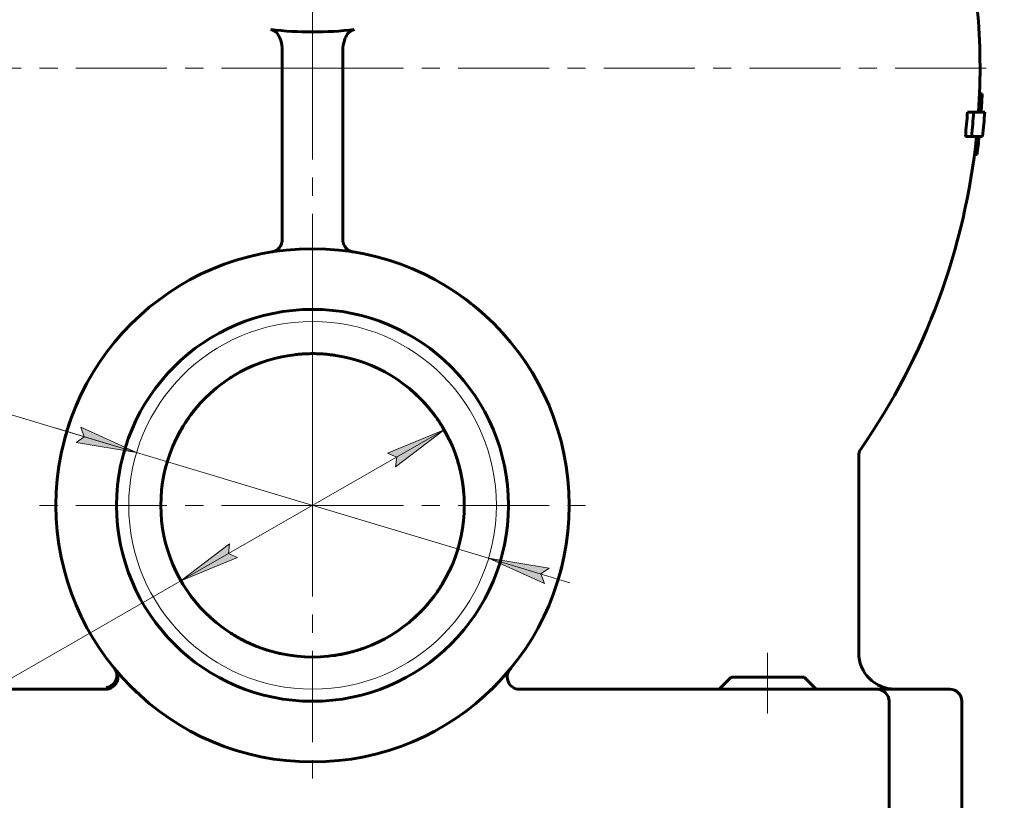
# Model space of a CAD drawing. Header units: millimetres. Extents: x 0 to 594, y 0 to 420.
# Tile 13 of 14: x 395 to 476, y 264 to 328. Entities that reach past the tile are written whole.
import ezdxf

# ---------------------------------------------------------------- set-up
doc = ezdxf.new("R2010")
doc.units = ezdxf.units.MM
for name, pattern in [('K5LT_AXLED', [12, 7.5, -1.5, 1.5, -1.5]), ('K5LT_BASIC', [0]), ('K5LT_THIN', [0])]:
    doc.linetypes.add(name, pattern=pattern)
doc.layers.add('Системный слой', color=7, linetype='Continuous')
doc.layers.add('Системный слой (1)', color=251, linetype='Continuous', true_color=0x6c6c6c)
doc.styles.add('KDIMTEXTSTYLE', font='GOST_AU.SHX', dxfattribs={"width": 0.96, "oblique": 15, "height": 5})
doc.styles.add('KTEXTSTYLE', font='GOST_AU.SHX', dxfattribs={"width": 0.56, "height": 5})
doc.dimstyles.new('KDIMSTYLE (1.00)', dxfattribs={"dimtxt": 5, "dimasz": 1, "dimexe": 2, "dimexo": 0, "dimgap": 1, "dimtad": 1, "dimtxsty": 'KDIMTEXTSTYLE', "dimsah": 1, "dimcen": 0, "dimdle": 1, "dimadec": 0, "dimazin": 0, "dimtfac": 0.667, "dimtmove": 0, "dimatfit": 3, "dimfxl": 1, "dimtvp": 1, "dimtolj": 1, "dimtzin": 0, "dimarcsym": 0})

# ---------------------------------------------------------------- blocks, each defined once
blk = doc.blocks.new('U5')
at = {"layer": 'Системный слой (1)', "color": 143, "linetype": 'K5LT_BASIC', "lineweight": 60, "true_color": 0x33acca}
for p, q in [((409.39, 280.66), (409.052, 281.141)), ((409.75, 280.195), (409.39, 280.66)), ((410.132, 279.748), (409.75, 280.195))]:
    blk.add_line(p, q, dxfattribs=at)
blk = doc.blocks.new('U9')
at = {"layer": 'Системный слой (1)', "color": 143, "linetype": 'K5LT_BASIC', "lineweight": 60, "true_color": 0x33acca}
for start, end in [(39.63193, 39.69888), (270, 272.21509)]:
    blk.add_arc((402.41, 273.934), 1, start, end, dxfattribs=at)
blk = doc.blocks.new('U11')
at = {"layer": 'Системный слой (1)', "color": 143, "linetype": 'K5LT_BASIC', "lineweight": 60, "true_color": 0x33acca}
for p, q in [((436.359, 300.777), (436.771, 300.209)), ((436.771, 300.209), (437.161, 299.632)), ((437.161, 299.632), (437.527, 299.049))]:
    blk.add_line(p, q, dxfattribs=at)
blk = doc.blocks.new('U12')
at = {"layer": 'Системный слой (1)', "color": 143, "linetype": 'K5LT_BASIC', "lineweight": 60, "true_color": 0x33acca}
for p, q in [((435.52, 274.181), (435.537, 274.241)), ((435.496, 274.058), (435.506, 274.12)), ((435.506, 274.12), (435.52, 274.181))]:
    blk.add_line(p, q, dxfattribs=at)
blk = doc.blocks.new('U14')
at = {"layer": 'Системный слой (1)', "color": 143, "linetype": 'K5LT_BASIC', "lineweight": 60, "true_color": 0x33acca}
for p, q in [((416.126, 308.963), (416.145, 308.966)), ((416.145, 308.966), (416.182, 308.972)), ((416.182, 308.972), (416.235, 308.981))]:
    blk.add_line(p, q, dxfattribs=at)
blk = doc.blocks.new('U17')
at = {"layer": 'Системный слой (1)', "color": 143, "linetype": 'K5LT_BASIC', "lineweight": 60, "true_color": 0x33acca}
for p, q in [((412.549, 298.504), (412.661, 298.576)), ((412.661, 298.576), (412.773, 298.648)), ((412.773, 298.648), (412.886, 298.718))]:
    blk.add_line(p, q, dxfattribs=at)
blk = doc.blocks.new('U18')
at = {"layer": 'Системный слой (1)', "color": 143, "linetype": 'K5LT_BASIC', "lineweight": 60, "true_color": 0x33acca}
for p, q in [((430.234, 306.269), (430.753, 305.951)), ((430.753, 305.951), (431.258, 305.621)), ((431.258, 305.621), (431.75, 305.279))]:
    blk.add_line(p, q, dxfattribs=at)
blk = doc.blocks.new('U19')
at = {"layer": 'Системный слой (1)', "color": 143, "linetype": 'K5LT_BASIC', "lineweight": 60, "true_color": 0x33acca}
for p, q in [((408.994, 294.932), (409.013, 294.961)), ((409.013, 294.961), (409.033, 294.99)), ((409.033, 294.99), (409.052, 295.019))]:
    blk.add_line(p, q, dxfattribs=at)
blk = doc.blocks.new('U20')
at = {"layer": 'Системный слой (1)', "color": 143, "linetype": 'K5LT_BASIC', "lineweight": 60, "true_color": 0x33acca}
for p, q in [((403.181, 274.572), (403.185, 274.567)), ((403.194, 274.556), (403.212, 274.532)), ((403.212, 274.532), (403.229, 274.509)), ((403.229, 274.509), (403.245, 274.484))]:
    blk.add_line(p, q, dxfattribs=at)
blk = doc.blocks.new('U21')
at = {"layer": 'Системный слой (1)', "color": 143, "linetype": 'K5LT_BASIC', "lineweight": 60, "true_color": 0x33acca}
for start, end in [(11.48589, 214.77147), (356.2405, 5.16566), (325.22853, 354.14955)]:
    blk.add_arc((419.449, 324.084), 55, start, end, dxfattribs=at)
blk = doc.blocks.new('U22')
at = {"layer": 'Системный слой (1)', "color": 143, "linetype": 'K5LT_BASIC', "lineweight": 60, "true_color": 0x33acca}
for p, q in [((422.717, 308.972), (422.664, 308.981)), ((422.753, 308.966), (422.717, 308.972)), ((422.772, 308.963), (422.753, 308.966))]:
    blk.add_line(p, q, dxfattribs=at)
blk = doc.blocks.new('U23')
at = {"layer": 'Системный слой (1)', "color": 143, "linetype": 'K5LT_BASIC', "lineweight": 60, "true_color": 0x33acca}
for p, q in [((435.642, 273.403), (435.632, 273.419)), ((435.652, 273.387), (435.642, 273.403)), ((435.662, 273.371), (435.652, 273.387))]:
    blk.add_line(p, q, dxfattribs=at)
blk = doc.blocks.new('U25')
at = {"layer": 'Системный слой (1)', "color": 143, "linetype": 'K5LT_BASIC', "lineweight": 60, "true_color": 0x33acca}
for p, q in [((403.267, 273.419), (403.257, 273.403)), ((403.247, 273.387), (403.237, 273.371)), ((403.257, 273.403), (403.247, 273.387))]:
    blk.add_line(p, q, dxfattribs=at)
blk = doc.blocks.new('U26')
at = {"layer": 'Системный слой (1)', "color": 143, "linetype": 'K5LT_BASIC', "lineweight": 60, "true_color": 0x33acca}
for start, end in [(279.09348, 279.82875), (280.14594, 280.19267)]:
    blk.add_arc((415.949, 309.947), 1, start, end, dxfattribs=at)
blk = doc.blocks.new('U27')
at = {"layer": 'Системный слой (1)', "color": 143, "linetype": 'K5LT_BASIC', "lineweight": 60, "true_color": 0x33acca}
for start, end in [(140.30112, 140.50529), (267.78397, 270)]:
    blk.add_arc((436.488, 273.934), 1, start, end, dxfattribs=at)
blk = doc.blocks.new('U29')
at = {"layer": 'Системный слой (1)', "color": 30, "linetype": 'K5LT_AXLED', "lineweight": 18, "true_color": 0xff8000}
for q in [(419.449, 311.225), (396.304, 288.08), (442.595, 288.08), (419.449, 264.934)]:
    blk.add_line((419.449, 288.08), q, dxfattribs=at)
blk = doc.blocks.new('U30')
at = {"layer": 'Системный слой (1)', "color": 30, "linetype": 'K5LT_AXLED', "lineweight": 18, "true_color": 0xff8000}
for q in [(419.449, 381.084), (362.449, 324.084), (476.449, 324.084), (419.449, 267.084)]:
    blk.add_line((419.449, 324.084), q, dxfattribs=at)
blk = doc.blocks.new('D2')
at = {"layer": 'Системный слой (1)'}
for points in [[(426.283, 291.241), (430.292, 294.3), (425.628, 292.383), (426.389, 292.06)], [(408.607, 281.86), (413.271, 283.777), (412.51, 284.099), (412.616, 284.919)]]:
    blk.add_hatch(color=7, dxfattribs=at).paths.add_polyline_path(points)
at = {"layer": 'Системный слой (1)', "color": 7, "linetype": 'K5LT_THIN', "lineweight": 18, "true_color": 0xffffff}
for p, q in [((430.292, 294.3), (408.607, 281.86)), ((425.628, 292.383), (430.292, 294.3)), ((430.292, 294.3), (426.283, 291.241)), ((426.389, 292.06), (425.628, 292.383)), ((426.283, 291.241), (426.389, 292.06)), ((408.607, 281.86), (412.616, 284.919)), ((412.616, 284.919), (412.51, 284.099)), ((412.51, 284.099), (413.271, 283.777)), ((413.271, 283.777), (408.607, 281.86)), ((408.607, 281.86), (346.673, 246.334)), ((346.673, 246.334), (328.55, 246.334))]:
    blk.add_line(p, q, dxfattribs=at)
blk.add_wipeout([(330.55, 247.334), (330.55, 254.716), (344.108, 254.716), (344.108, 247.334)]).dxf.layer = 'Системный слой (1)'
at = {"layer": 'Системный слой (1)', "color": 7, "insert": (330.55, 253.922), "char_height": 5, "attachment_point": 1, "style": 'KTEXTSTYLE'}
blk.add_mtext('\\H5.0;\\W1.000;\\Q15;\\Q15;\\W0.960;DN25', dxfattribs=at)
blk = doc.blocks.new('KDIMARROW_01')
at = {"layer": 'Системный слой'}
blk.add_hatch(color=0, dxfattribs=at).paths.add_polyline_path([(-5, -0.658), (0, 0), (-5, 0.658), (-4.5, 0)])
at = {"layer": 'Системный слой', "color": 0, "linetype": 'K5LT_THIN', "lineweight": 18}
for p, q in [((-4.5, 0), (-5, 0.658)), ((-5, 0.658), (0, 0)), ((0, 0), (-5, -0.658)), ((-5, -0.658), (-4.5, 0))]:
    blk.add_line(p, q, dxfattribs=at)
at = {"layer": 'Системный слой (1)', "color": 0, "linetype": 'K5LT_THIN', "lineweight": 18}
blk.add_line((419.449, 288.08), (418.449, 288.08), dxfattribs=at)
blk = doc.blocks.new('D3')
at = {"layer": 'Системный слой (1)'}
for points in [[(404.945, 292.438), (400.345, 294.507), (400.635, 293.733), (399.967, 293.247)], [(438.264, 282.427), (438.932, 282.913), (433.954, 283.722), (438.553, 281.652)]]:
    blk.add_hatch(color=7, dxfattribs=at).paths.add_polyline_path(points)
at = {"layer": 'Системный слой (1)', "color": 7, "linetype": 'K5LT_THIN', "lineweight": 18, "true_color": 0xffffff}
for p, q in [((346.673, 309.947), (331.725, 309.947)), ((404.945, 292.438), (346.673, 309.947)), ((404.945, 292.438), (398.241, 294.453)), ((400.635, 293.733), (399.967, 293.247)), ((404.945, 292.438), (400.345, 294.507)), ((400.345, 294.507), (400.635, 293.733)), ((399.967, 293.247), (404.945, 292.438)), ((433.954, 283.722), (404.945, 292.438)), ((433.954, 283.722), (438.553, 281.652)), ((438.932, 282.913), (433.954, 283.722)), ((433.954, 283.722), (440.658, 281.707)), ((438.264, 282.427), (438.932, 282.913)), ((438.553, 281.652), (438.264, 282.427))]:
    blk.add_line(p, q, dxfattribs=at)
blk.add_wipeout([(333.725, 310.947), (333.725, 318.329), (344.235, 318.329), (344.235, 310.947)]).dxf.layer = 'Системный слой (1)'
at = {"layer": 'Системный слой (1)', "color": 7, "insert": (333.725, 317.535), "char_height": 5, "attachment_point": 1, "style": 'KTEXTSTYLE'}
blk.add_mtext('\\H5.0;\\W1.000;\\Q15;\\Q15;\\W0.960;R 1"', dxfattribs=at)
blk = doc.blocks.new('KDIMARROW_02')
at = {"layer": 'Системный слой'}
blk.add_hatch(color=0, dxfattribs=at).paths.add_polyline_path([(4.5, 0), (5, 0.658), (0, 0), (5, -0.658)])
at = {"layer": 'Системный слой', "color": 0, "linetype": 'K5LT_THIN', "lineweight": 18}
for p, q in [((5, 0.658), (0, 0)), ((0, 0), (5, -0.658)), ((0, 0), (7, 0)), ((4.5, 0), (5, 0.658)), ((5, -0.658), (4.5, 0))]:
    blk.add_line(p, q, dxfattribs=at)
at = {"layer": 'Системный слой (1)', "color": 0, "linetype": 'K5LT_THIN', "lineweight": 18}
blk.add_line((419.449, 288.08), (418.449, 288.08), dxfattribs=at)

msp = doc.modelspace()

# ---------------------------------------------------------------- linework, layer by layer
at = {"layer": 'Системный слой (1)', "color": 143, "linetype": 'K5LT_BASIC', "lineweight": 60, "true_color": 0x33acca}
for p, q in [((416.949, 309.947), (416.949, 325.593)), ((421.949, 325.593), (421.949, 309.947)), ((474.409, 321.978), (474.619, 321.978)), ((473.412, 320.478), (473.922, 320.478)), ((473.922, 320.478), (474.832, 320.478)), ((473.241, 318.478), (473.752, 318.478)), ((474.666, 318.478), (473.752, 318.478)), ((473.988, 316.978), (474.2, 316.978)), ((464.449, 275.934), (464.449, 292.147)), ((403.153, 274.605), (403.123, 274.642)), ((403.123, 274.641), (403.154, 274.605)), ((403.181, 274.572), (403.184, 274.568)), ((403.182, 274.571), (403.21, 274.537)), ((435.718, 274.572), (435.714, 274.567)), ((435.775, 274.641), (435.745, 274.605)), ((453.949, 273.934), (452.949, 272.934)), ((459.949, 273.934), (453.949, 273.934)), ((459.949, 273.934), (460.949, 272.934)), ((402.41, 272.934), (389.887, 272.934)), ((402.449, 272.935), (402.445, 272.935)), ((449.012, 272.934), (436.488, 272.934)), ((449.552, 272.934), (449.012, 272.934)), ((456.949, 272.934), (449.552, 272.934)), ((465.949, 272.934), (456.949, 272.934)), ((466.024, 272.934), (465.949, 272.934)), ((466.024, 272.934), (465.949, 272.934)), ((470.023, 272.934), (466.024, 272.934)), ((471.282, 272.934), (470.023, 272.934)), ((471.949, 272.934), (471.282, 272.934)), ((466.949, 254.934), (466.949, 271.934)), ((472.949, 254.934), (472.949, 271.934))]:
    msp.add_line(p, q, dxfattribs=at)
at = {"layer": 'Системный слой (1)', "color": 30, "linetype": 'K5LT_AXLED', "lineweight": 18, "true_color": 0xff8000}
msp.add_line((456.949, 275.934), (456.949, 270.934), dxfattribs=at)
at = {"layer": 'Системный слой (1)', "color": 143, "linetype": 'K5LT_BASIC', "lineweight": 60, "true_color": 0x33acca}
for radius in [21.145, 16.145, 12.5]:
    msp.add_circle((419.449, 288.08), radius, dxfattribs=at)
at = {"layer": 'Системный слой (1)', "color": 7, "linetype": 'K5LT_THIN', "lineweight": 18, "true_color": 0xffffff}
msp.add_circle((419.449, 288.08), 15.146, dxfattribs=at)
at = {"layer": 'Системный слой (1)', "color": 143, "linetype": 'K5LT_BASIC', "lineweight": 60, "true_color": 0x33acca}
for centre, radius, start, end in [((419.449, 324.084), 55.21, 356.25479, 357.8136), ((419.449, 324.084), 54.083, 354.05003, 356.17668), ((419.449, 324.084), 54.592, 354.10563, 356.21233), ((419.449, 324.084), 55.5, 354.20245, 356.27442), ((419.449, 324.084), 55.21, 352.60469, 354.17184), ((415.949, 309.947), 1, 335.73119, 0), ((422.949, 309.947), 1, 180, 204.26881), ((415.949, 309.947), 1, 279.09348, 335.73119), ((422.949, 309.947), 1, 204.26881, 260.90652), ((419.449, 288.08), 21.145, 98.74264, 99.05871), ((419.449, 288.08), 21.145, 80.94151, 81.25716), ((422.949, 309.947), 1, 259.80773, 260.18716), ((419.449, 288.08), 21.145, 49.39122, 54.42708), ((465.449, 292.147), 1, 145.22806, 180), ((419.449, 288.08), 21.145, 345.10267, 346.02568), ((467.449, 275.934), 3, 180, 270), ((402.41, 273.934), 1, 270, 39.69888), ((419.449, 288.08), 21.145, 219.41132, 219.69888), ((419.449, 288.08), 21.145, 219.72118, 219.82566), ((436.488, 273.934), 1, 140.30112, 270), ((419.449, 288.08), 21.145, 320.23989, 320.29956), ((419.449, 288.08), 21.145, 320.30112, 320.58868), ((419.449, 288.08), 21.145, 224.6443, 226.80803), ((419.449, 288.08), 21.145, 313.19197, 315.3557), ((465.949, 271.934), 1, 0, 90), ((471.949, 271.934), 1, 0, 90)]:
    msp.add_arc(centre, radius, start, end, dxfattribs=at)
for centre, major_axis, ratio, start_param, end_param in [((419.449, 349.845), (26.991, 0), 0.843224, 4.584684, 4.840094), ((402.34, 274.02), (0.773, 0.635), 0.948166, 4.157374, 6.283185)]:
    msp.add_ellipse(centre, major_axis=major_axis, ratio=ratio, start_param=start_param, end_param=end_param, dxfattribs=at)
for points, knots in [([(416.949, 325.593), (416.949, 325.84), (416.907, 326.135), (416.774, 326.554), (416.678, 326.762), (416.479, 327.023), (416.365, 327.135), (416.197, 327.223), (416.141, 327.245), (416.068, 327.263), (416.04, 327.268), (416.012, 327.271)], [0.219739, 0.219739, 0.219739, 0.219739, 0.3078042, 0.3078042, 0.3740919, 0.3740919, 0.4179404, 0.4179404, 0.4333355, 0.4333355, 0.4410365, 0.4410365, 0.4410365, 0.4410365]), ([(422.887, 327.271), (422.859, 327.268), (422.831, 327.263), (422.757, 327.245), (422.702, 327.223), (422.534, 327.135), (422.419, 327.023), (422.221, 326.762), (422.125, 326.554), (421.991, 326.135), (421.949, 325.84), (421.949, 325.593)], [0.4528768, 0.4528768, 0.4528768, 0.4528768, 0.4605779, 0.4605779, 0.475973, 0.475973, 0.5198214, 0.5198214, 0.5861092, 0.5861092, 0.6741743, 0.6741743, 0.6741743, 0.6741743]), ([(421.262, 300.447), (421.048, 300.478), (420.834, 300.504), (420.404, 300.544), (420.188, 300.558), (419.757, 300.576), (419.541, 300.579), (419.109, 300.575), (418.893, 300.568), (418.663, 300.554), (418.647, 300.553), (418.612, 300.55), (418.592, 300.549), (418.554, 300.546), (418.536, 300.545), (418.502, 300.542), (418.485, 300.541), (418.454, 300.539), (418.439, 300.538), (418.41, 300.535), (418.397, 300.534), (418.371, 300.532), (418.359, 300.531), (418.335, 300.529), (418.324, 300.528), (418.303, 300.526), (418.292, 300.525), (418.273, 300.523), (418.264, 300.522), (418.246, 300.521), (418.238, 300.52), (418.221, 300.518), (418.214, 300.518), (418.199, 300.516), (418.192, 300.515), (418.179, 300.514), (418.173, 300.514), (418.161, 300.512), (418.155, 300.512), (418.144, 300.511), (418.139, 300.51), (418.129, 300.509), (418.124, 300.508), (418.115, 300.508), (418.111, 300.507), (418.102, 300.506), (418.098, 300.506), (418.091, 300.505), (418.087, 300.505), (418.08, 300.504), (418.077, 300.503), (418.071, 300.503), (418.07, 300.503), (418.065, 300.502), (418.063, 300.502), (418.056, 300.501), (418.052, 300.501), (418.042, 300.5), (418.038, 300.499), (418.033, 300.499)], [0, 0, 0, 0, 4.132771, 4.132771, 8.265542, 8.265542, 12.398313, 12.398313, 16.531084, 16.531084, 16.824729, 16.824729, 17.206462, 17.206462, 17.553492, 17.553492, 17.868974, 17.868974, 18.155775, 18.155775, 18.416504, 18.416504, 18.65353, 18.65353, 18.869008, 18.869008, 19.064897, 19.064897, 19.242978, 19.242978, 19.40487, 19.40487, 19.552045, 19.552045, 19.68584, 19.68584, 19.807471, 19.807471, 19.918046, 19.918046, 20.018568, 20.018568, 20.109952, 20.109952, 20.193028, 20.193028, 20.268552, 20.268552, 20.33721, 20.33721, 20.405868, 20.405868, 20.441237, 20.441237, 20.487009, 20.487009, 20.574392, 20.574392, 20.663854, 20.663854, 20.663854, 20.663854]), ([(415.337, 299.884), (415.14, 299.816), (414.945, 299.742), (414.56, 299.585), (414.369, 299.502), (413.993, 299.327), (413.807, 299.235), (413.445, 299.044), (413.271, 298.942), (413.09, 298.841), (413.085, 298.838), (412.902, 298.729), (412.727, 298.619), (412.554, 298.505)], [0, 0, 0, 0, 3.562808, 3.562808, 7.125617, 7.125617, 10.688425, 10.688425, 14.153087, 14.153087, 14.251233, 14.251233, 17.814042, 17.814042, 17.814042, 17.814042]), ([(399.042, 293.619), (399.123, 293.916), (399.21, 294.213), (399.4, 294.807), (399.502, 295.104), (399.72, 295.697), (399.837, 295.993), (400.085, 296.583), (400.217, 296.877), (400.496, 297.463), (400.643, 297.755), (400.798, 298.045)], [0, 0, 0, 0, 4.252233, 4.252233, 8.504466, 8.504466, 12.756699, 12.756699, 17.008932, 17.008932, 21.261165, 21.261165, 21.261165, 21.261165]), ([(429.578, 295.401), (429.569, 295.414), (429.56, 295.426), (429.537, 295.457), (429.523, 295.477), (429.496, 295.514), (429.482, 295.531), (429.457, 295.565), (429.445, 295.581), (429.422, 295.611), (429.412, 295.626), (429.391, 295.653), (429.381, 295.666), (429.361, 295.691), (429.352, 295.703), (429.335, 295.726), (429.326, 295.737), (429.31, 295.757), (429.303, 295.767), (429.288, 295.786), (429.281, 295.794), (429.268, 295.811), (429.262, 295.819), (429.249, 295.835), (429.244, 295.842), (429.233, 295.856), (429.227, 295.862), (429.217, 295.875), (429.213, 295.881), (429.203, 295.892), (429.199, 295.898), (429.191, 295.908), (429.187, 295.913), (429.179, 295.923), (429.175, 295.927), (429.168, 295.936), (429.165, 295.94), (429.159, 295.948), (429.156, 295.951), (429.15, 295.958), (429.147, 295.962), (429.142, 295.968), (429.14, 295.971), (429.135, 295.977), (429.132, 295.98), (429.128, 295.985), (429.127, 295.987), (429.124, 295.99), (429.122, 295.992), (429.118, 295.998), (429.114, 296.002), (429.105, 296.014), (429.099, 296.021), (429.08, 296.044), (429.067, 296.059), (429.03, 296.104), (429.005, 296.134), (428.93, 296.221), (428.88, 296.279), (428.73, 296.45), (428.628, 296.562), (428.356, 296.849), (428.183, 297.022), (427.827, 297.357), (427.643, 297.52), (427.315, 297.795), (427.171, 297.909), (427.025, 298.021)], [0, 0, 0, 0, 0.27266, 0.27266, 0.709773, 0.709773, 1.107149, 1.107149, 1.468399, 1.468399, 1.796809, 1.796809, 2.095363, 2.095363, 2.366776, 2.366776, 2.613515, 2.613515, 2.837824, 2.837824, 3.04174, 3.04174, 3.227119, 3.227119, 3.395645, 3.395645, 3.548851, 3.548851, 3.688128, 3.688128, 3.814745, 3.814745, 3.92985, 3.92985, 4.034492, 4.034492, 4.12962, 4.12962, 4.216101, 4.216101, 4.294719, 4.294719, 4.366191, 4.366191, 4.437662, 4.437662, 4.474481, 4.474481, 4.522129, 4.522129, 4.613092, 4.613092, 4.792854, 4.792854, 5.148046, 5.148046, 5.849766, 5.849766, 7.235881, 7.235881, 9.973456, 9.973456, 14.406329, 14.406329, 18.839202, 18.839202, 22.164365, 22.164365, 22.164365, 22.164365]), ([(427.42, 297.707), (427.71, 297.467), (427.99, 297.214), (428.524, 296.684), (428.78, 296.406), (429.265, 295.83), (429.495, 295.531), (429.732, 295.191), (429.754, 295.16), (429.797, 295.097), (429.819, 295.065), (429.86, 295.004), (429.879, 294.975), (429.914, 294.921), (429.931, 294.896), (429.962, 294.848), (429.976, 294.826), (430.003, 294.784), (430.016, 294.764), (430.04, 294.726), (430.051, 294.709), (430.071, 294.676), (430.081, 294.66), (430.099, 294.631), (430.107, 294.617), (430.123, 294.591), (430.131, 294.579), (430.144, 294.556), (430.151, 294.546), (430.163, 294.526), (430.169, 294.516), (430.179, 294.498), (430.184, 294.49), (430.194, 294.474), (430.198, 294.467), (430.206, 294.453), (430.21, 294.447), (430.218, 294.434), (430.221, 294.429), (430.227, 294.418), (430.23, 294.413), (430.236, 294.403), (430.238, 294.399), (430.243, 294.391), (430.246, 294.387), (430.25, 294.379), (430.253, 294.375), (430.256, 294.369), (430.257, 294.366), (430.261, 294.361), (430.263, 294.357), (430.269, 294.347), (430.273, 294.34), (430.285, 294.319), (430.292, 294.306), (430.316, 294.266), (430.331, 294.239), (430.376, 294.158), (430.406, 294.105), (430.494, 293.943), (430.551, 293.834), (430.684, 293.57), (430.759, 293.414), (430.83, 293.256)], [0, 0, 0, 0, 4.999994, 4.999994, 9.999988, 9.999988, 14.999982, 14.999982, 15.500176, 15.500176, 16.017033, 16.017033, 16.472535, 16.472535, 16.873966, 16.873966, 17.227743, 17.227743, 17.539524, 17.539524, 17.814295, 17.814295, 18.056448, 18.056448, 18.269855, 18.269855, 18.45793, 18.45793, 18.623678, 18.623678, 18.769751, 18.769751, 18.898484, 18.898484, 19.011935, 19.011935, 19.111919, 19.111919, 19.200034, 19.200034, 19.277689, 19.277689, 19.346125, 19.346125, 19.406438, 19.406438, 19.466751, 19.466751, 19.500982, 19.500982, 19.556405, 19.556405, 19.660729, 19.660729, 19.866119, 19.866119, 20.275267, 20.275267, 21.090303, 21.090303, 22.713855, 22.713855, 24.999971, 24.999971, 24.999971, 24.999971]), ([(410.132, 296.412), (410.125, 296.405), (410.118, 296.397), (410.077, 296.351), (410.043, 296.312), (409.991, 296.253), (409.973, 296.232), (409.945, 296.199), (409.935, 296.187), (409.92, 296.169), (409.914, 296.163), (409.906, 296.153), (409.903, 296.15), (409.899, 296.144), (409.897, 296.142), (409.894, 296.138), (409.892, 296.137), (409.889, 296.133), (409.888, 296.132), (409.886, 296.129), (409.884, 296.127), (409.879, 296.121), (409.876, 296.117), (409.866, 296.106), (409.86, 296.098), (409.841, 296.076), (409.829, 296.061), (409.792, 296.016), (409.767, 295.986), (409.695, 295.897), (409.647, 295.837), (409.507, 295.658), (409.417, 295.538), (409.233, 295.285), (409.143, 295.152), (409.019, 294.97), (408.987, 294.921), (408.836, 294.687), (408.721, 294.499), (408.495, 294.106), (408.385, 293.901), (408.28, 293.693)], [0, 0, 0, 0, 0.209844, 0.209844, 1.221481, 1.221481, 1.775146, 1.775146, 2.078166, 2.078166, 2.244007, 2.244007, 2.334772, 2.334772, 2.384447, 2.384447, 2.434122, 2.434122, 2.464874, 2.464874, 2.516914, 2.516914, 2.616265, 2.616265, 2.8126, 2.8126, 3.200539, 3.200539, 3.966956, 3.966956, 5.480865, 5.480865, 8.470836, 8.470836, 11.667334, 11.667334, 12.827608, 12.827608, 17.184379, 17.184379, 21.783856, 21.783856, 21.783856, 21.783856]), ([(431.948, 288.144), (431.947, 288.433), (431.936, 288.722), (431.895, 289.298), (431.864, 289.585), (431.823, 289.873), (431.823, 289.876), (431.816, 289.925), (431.809, 289.972), (431.796, 290.055), (431.79, 290.093), (431.779, 290.161), (431.774, 290.191), (431.764, 290.246), (431.76, 290.27), (431.752, 290.315), (431.748, 290.334), (431.742, 290.37), (431.739, 290.386), (431.733, 290.415), (431.731, 290.428), (431.726, 290.452), (431.724, 290.462), (431.72, 290.482), (431.719, 290.49), (431.716, 290.505), (431.714, 290.512), (431.712, 290.525), (431.711, 290.53), (431.709, 290.541), (431.708, 290.545), (431.706, 290.553), (431.705, 290.557), (431.704, 290.564), (431.703, 290.568), (431.702, 290.574), (431.701, 290.577), (431.7, 290.584), (431.699, 290.589), (431.696, 290.603), (431.694, 290.613), (431.688, 290.64), (431.684, 290.659), (431.673, 290.714), (431.665, 290.751), (431.64, 290.861), (431.623, 290.933), (431.571, 291.15), (431.534, 291.294), (431.405, 291.754), (431.304, 292.068), (431.191, 292.376)], [0, 0, 0, 0, 4.99999, 4.99999, 9.99998, 9.99998, 10.048787, 10.048787, 10.861402, 10.861402, 11.519663, 11.519663, 12.052887, 12.052887, 12.484826, 12.484826, 12.83472, 12.83472, 13.118151, 13.118151, 13.347745, 13.347745, 13.533728, 13.533728, 13.684384, 13.684384, 13.806422, 13.806422, 13.90528, 13.90528, 13.98536, 13.98536, 14.050229, 14.050229, 14.115098, 14.115098, 14.162072, 14.162072, 14.247072, 14.247072, 14.4126, 14.4126, 14.741418, 14.741418, 15.394581, 15.394581, 16.691958, 16.691958, 19.268819, 19.268819, 24.99995, 24.99995, 24.99995, 24.99995]), ([(407.959, 283.163), (408.035, 282.986), (408.114, 282.811), (408.281, 282.465), (408.368, 282.294), (408.551, 281.957), (408.646, 281.79), (408.843, 281.462), (408.949, 281.303), (409.052, 281.141), (409.052, 281.141), (409.158, 280.982), (409.268, 280.825), (409.381, 280.671)], [0, 0, 0, 0, 3.979505, 3.979505, 7.95901, 7.95901, 11.938514, 11.938514, 15.915718, 15.915718, 15.918019, 15.918019, 19.897524, 19.897524, 19.897524, 19.897524]), ([(427.42, 278.453), (427.71, 278.693), (427.99, 278.946), (428.47, 279.422), (428.669, 279.646), (428.924, 279.923), (428.973, 279.983), (429.265, 280.33), (429.495, 280.629), (429.732, 280.969), (429.754, 281), (429.797, 281.063), (429.819, 281.095), (429.86, 281.156), (429.879, 281.185), (429.914, 281.239), (429.931, 281.264), (429.962, 281.312), (429.976, 281.334), (430.003, 281.376), (430.016, 281.396), (430.04, 281.434), (430.051, 281.451), (430.071, 281.484), (430.081, 281.5), (430.099, 281.529), (430.107, 281.543), (430.123, 281.569), (430.131, 281.581), (430.144, 281.603), (430.151, 281.614), (430.163, 281.634), (430.169, 281.644), (430.179, 281.662), (430.184, 281.67), (430.194, 281.686), (430.198, 281.693), (430.206, 281.707), (430.21, 281.713), (430.218, 281.725), (430.221, 281.731), (430.227, 281.742), (430.23, 281.747), (430.236, 281.757), (430.238, 281.761), (430.243, 281.769), (430.246, 281.773), (430.25, 281.781), (430.253, 281.785), (430.256, 281.791), (430.257, 281.793), (430.261, 281.799), (430.263, 281.803), (430.269, 281.813), (430.273, 281.82), (430.285, 281.84), (430.292, 281.854), (430.316, 281.894), (430.331, 281.921), (430.376, 282.002), (430.406, 282.055), (430.494, 282.217), (430.551, 282.326), (430.684, 282.59), (430.759, 282.746), (430.83, 282.904)], [0, 0, 0, 0, 4.999994, 4.999994, 8.977392, 8.977392, 9.999988, 9.999988, 14.999982, 14.999982, 15.500176, 15.500176, 16.017033, 16.017033, 16.472535, 16.472535, 16.873966, 16.873966, 17.227743, 17.227743, 17.539524, 17.539524, 17.814295, 17.814295, 18.056448, 18.056448, 18.269855, 18.269855, 18.45793, 18.45793, 18.623678, 18.623678, 18.769751, 18.769751, 18.898484, 18.898484, 19.011935, 19.011935, 19.111919, 19.111919, 19.200034, 19.200034, 19.277689, 19.277689, 19.346125, 19.346125, 19.406438, 19.406438, 19.466751, 19.466751, 19.500982, 19.500982, 19.556405, 19.556405, 19.660729, 19.660729, 19.866119, 19.866119, 20.275267, 20.275267, 21.090303, 21.090303, 22.713855, 22.713855, 24.999971, 24.999971, 24.999971, 24.999971]), ([(412.549, 277.656), (412.605, 277.619), (412.661, 277.582), (412.844, 277.471), (412.969, 277.392), (413.182, 277.265), (413.271, 277.215), (413.408, 277.138), (413.457, 277.112), (413.548, 277.063), (413.59, 277.041), (413.663, 277.002), (413.695, 276.986), (413.752, 276.957), (413.776, 276.944), (413.819, 276.922), (413.838, 276.913), (413.871, 276.896), (413.885, 276.889), (413.911, 276.877), (413.922, 276.871), (413.941, 276.862), (413.949, 276.858), (413.964, 276.851), (413.97, 276.848), (413.982, 276.842), (413.987, 276.84), (413.995, 276.836), (413.999, 276.834), (414.006, 276.83), (414.01, 276.829), (414.016, 276.826), (414.018, 276.825), (414.023, 276.822), (414.027, 276.82), (414.037, 276.816), (414.043, 276.813), (414.062, 276.803), (414.075, 276.797), (414.113, 276.779), (414.138, 276.768), (414.214, 276.732), (414.265, 276.709), (414.417, 276.641), (414.519, 276.596), (414.826, 276.468), (415.033, 276.388), (415.54, 276.206), (415.844, 276.109), (416.404, 275.955), (416.66, 275.893), (416.917, 275.839)], [0, 0, 0, 0, 1.106631, 1.106631, 3.529097, 3.529097, 5.199987, 5.199987, 6.115004, 6.115004, 6.890724, 6.890724, 7.482336, 7.482336, 7.933535, 7.933535, 8.277647, 8.277647, 8.540089, 8.540089, 8.740242, 8.740242, 8.892892, 8.892892, 9.009312, 9.009312, 9.098101, 9.098101, 9.165817, 9.165817, 9.233532, 9.233532, 9.271966, 9.271966, 9.334191, 9.334191, 9.451321, 9.451321, 9.681921, 9.681921, 10.141291, 10.141291, 11.056369, 11.056369, 12.879206, 12.879206, 16.510239, 16.510239, 21.710226, 21.710226, 25.999937, 25.999937, 25.999937, 25.999937]), ([(421.188, 275.702), (421.352, 275.725), (421.517, 275.751), (421.844, 275.811), (422.007, 275.844), (422.331, 275.916), (422.493, 275.955), (422.668, 276.002), (422.683, 276.006), (422.731, 276.019), (422.764, 276.028), (422.818, 276.043), (422.839, 276.049), (422.873, 276.058), (422.887, 276.062), (422.909, 276.069), (422.917, 276.071), (422.931, 276.075), (422.937, 276.077), (422.946, 276.079), (422.949, 276.08), (422.955, 276.082), (422.957, 276.083), (422.961, 276.084), (422.963, 276.084), (422.967, 276.086), (422.968, 276.086), (422.972, 276.087), (422.974, 276.088), (422.981, 276.09), (422.986, 276.091), (422.999, 276.095), (423.007, 276.097), (423.033, 276.105), (423.051, 276.11), (423.102, 276.126), (423.136, 276.136), (423.237, 276.168), (423.303, 276.189), (423.448, 276.237), (423.526, 276.264), (423.604, 276.291)], [0, 0, 0, 0, 4.567597, 4.567597, 9.135194, 9.135194, 13.702791, 13.702791, 14.131256, 14.131256, 15.071537, 15.071537, 15.671403, 15.671403, 16.054098, 16.054098, 16.298244, 16.298244, 16.454001, 16.454001, 16.553368, 16.553368, 16.616761, 16.616761, 16.680154, 16.680154, 16.719397, 16.719397, 16.785809, 16.785809, 16.912595, 16.912595, 17.163148, 17.163148, 17.658217, 17.658217, 18.636281, 18.636281, 20.568258, 20.568258, 22.837985, 22.837985, 22.837985, 22.837985]), ([(435.717, 274.57), (435.717, 274.57), (435.717, 274.57), (435.717, 274.57), (435.717, 274.57), (435.717, 274.57), (435.716, 274.57), (435.716, 274.57), (435.716, 274.57), (435.716, 274.57), (435.716, 274.57), (435.716, 274.57), (435.716, 274.57), (435.716, 274.57), (435.716, 274.57), (435.716, 274.57), (435.716, 274.57), (435.716, 274.57), (435.716, 274.57), (435.716, 274.569), (435.716, 274.569), (435.716, 274.569), (435.715, 274.569), (435.715, 274.569), (435.715, 274.569), (435.715, 274.568), (435.715, 274.568), (435.714, 274.568), (435.714, 274.567), (435.714, 274.567), (435.714, 274.567), (435.713, 274.566), (435.713, 274.566), (435.711, 274.564), (435.71, 274.563), (435.708, 274.559), (435.706, 274.557), (435.701, 274.551), (435.698, 274.547), (435.69, 274.536), (435.686, 274.531), (435.674, 274.515), (435.668, 274.506), (435.661, 274.496)], [0, 0, 0, 0, 0.266075, 0.266075, 0.532149, 0.532149, 0.619056, 0.619056, 0.705963, 0.705963, 0.748647, 0.748647, 0.785572, 0.785572, 0.79133, 0.79133, 0.825283, 0.825283, 0.859236, 0.859236, 0.900546, 0.900546, 0.941855, 0.941855, 0.968737, 0.968737, 1.022501, 1.022501, 1.077436, 1.077436, 1.087158, 1.087158, 1.21647, 1.21647, 1.475096, 1.475096, 1.942204, 1.942204, 2.876419, 2.876419, 4.099703, 4.099703, 6.116419, 6.116419, 6.116419, 6.116419]), ([(435.717, 274.57), (435.717, 274.57), (435.716, 274.57), (435.715, 274.569), (435.714, 274.567), (435.711, 274.564), (435.709, 274.561), (435.705, 274.556), (435.702, 274.553), (435.699, 274.549), (435.698, 274.548), (435.697, 274.546), (435.696, 274.546), (435.695, 274.544), (435.694, 274.543), (435.692, 274.541), (435.691, 274.539), (435.689, 274.537)], [0, 0, 0, 0, 1.861032, 1.861032, 3.83803, 3.83803, 5.815027, 5.815027, 7.792025, 7.792025, 8.256806, 8.256806, 8.605691, 8.605691, 9.070871, 9.070871, 9.884987, 9.884987, 9.884987, 9.884987]), ([(404.629, 272.997), (404.611, 273.015), (404.594, 273.032), (404.56, 273.065), (404.544, 273.081), (404.514, 273.111), (404.499, 273.126), (404.472, 273.153), (404.459, 273.166), (404.434, 273.191), (404.422, 273.203), (404.411, 273.214)], [0, 0, 0, 0, 1.747248, 1.747248, 3.494496, 3.494496, 5.241745, 5.241745, 6.988993, 6.988993, 8.736241, 8.736241, 8.736241, 8.736241]), ([(434.269, 272.997), (434.288, 273.015), (434.305, 273.032), (434.338, 273.065), (434.354, 273.081), (434.385, 273.111), (434.399, 273.126), (434.427, 273.153), (434.44, 273.166), (434.465, 273.191), (434.476, 273.203), (434.487, 273.214)], [0, 0, 0, 0, 1.747248, 1.747248, 3.494496, 3.494496, 5.241745, 5.241745, 6.988993, 6.988993, 8.736241, 8.736241, 8.736241, 8.736241]), ([(434.269, 272.997), (434.288, 273.015), (434.305, 273.032), (434.338, 273.065), (434.354, 273.081), (434.385, 273.111), (434.399, 273.126), (434.427, 273.153), (434.44, 273.166), (434.465, 273.191), (434.476, 273.203), (434.487, 273.214)], [0, 0, 0, 0, 1.747248, 1.747248, 3.494497, 3.494497, 5.241745, 5.241745, 6.988994, 6.988994, 8.736242, 8.736242, 8.736242, 8.736242])]:
    msp.add_open_spline(points, degree=3, knots=knots, dxfattribs=at)

# ---------------------------------------------------------------- block references
at = {"layer": 'Системный слой (1)'}
for name in ['U21', 'U30', 'U29', 'U26', 'U14', 'U22', 'U18', 'U11', 'U17', 'U19', 'U5', 'U9', 'U20', 'U12', 'U27', 'U25', 'U23']:
    msp.add_blockref(name, (0, 0), dxfattribs=at)

# ---------------------------------------------------------------- next in the draw order: dimensions: what is measured, and where the dimension line sits
at = {"layer": 'Системный слой (1)', "color": 7}
dim = msp.add_diameter_dim_2p(p1=(430.292, 294.3), p2=(408.607, 281.86), dimstyle='KDIMSTYLE (1.00)', override={"dimtih": 1, "dimtoh": 1, "dimpost": '\\H5.0;\\W0.960;\\Q15;<>', "dimblk1": 'KDIMARROW_01', "dimblk2": 'KDIMARROW_01', "dimclrt": 7, "dimtol": 1, "dimtp": 0, "dimtm": 0, "dimtdec": 5, "dimtmove": 1, "dimatfit": 2, "dimtolj": 1}, dxfattribs=at)
dim.commit()
dim.dimension.update_dxf_attribs({"geometry": 'D2', "text_midpoint": (344.673, 246.334), "dimtype": 163})

# ---------------------------------------------------------------- next in the draw order: dimensions: what is measured, and where the dimension line sits
dim = msp.add_diameter_dim_2p(p1=(433.954, 283.722), p2=(404.945, 292.438), text='\\H5.0;\\W0.960;\\Q15;\\H5.0;\\W0.960;\\Q15;\\Q15;R 1"', dimstyle='KDIMSTYLE (1.00)', override={"dimtih": 1, "dimtoh": 1, "dimblk1": 'KDIMARROW_02', "dimblk2": 'KDIMARROW_02', "dimclrt": 7, "dimtmove": 1, "dimatfit": 2, "dimtolj": 1}, dxfattribs=at)
dim.commit()
dim.dimension.update_dxf_attribs({"geometry": 'D3', "text_midpoint": (344.673, 309.947), "dimtype": 163})

doc.saveas('drawing.dxf')
